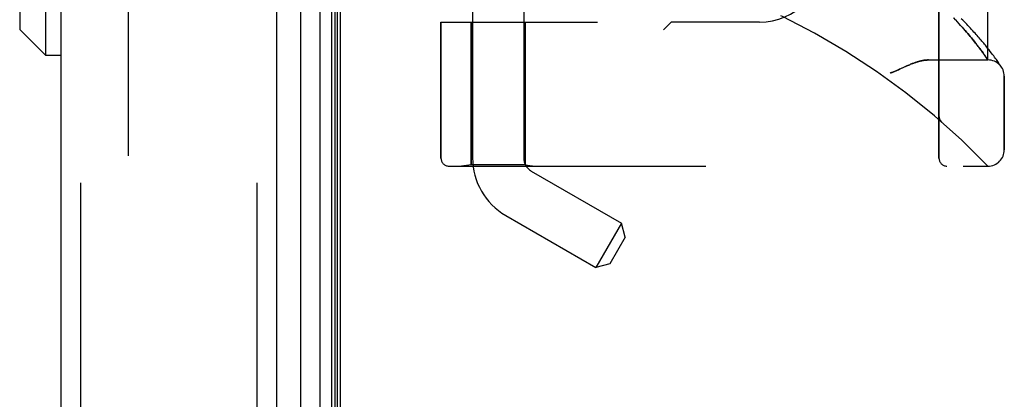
# Model space of a CAD drawing. Header units: inches. Extents: x 0 to 179, y 0 to 116.
# Tile 225 of 234: x 94.56 to 98.33, y 74.26 to 75.71. Entities that reach past the tile are written whole.
import ezdxf

# ---------------------------------------------------------------- set-up
doc = ezdxf.new("R2010")
doc.units = ezdxf.units.IN
doc.header["$LTSCALE"] = 9.842105
doc.header["$MEASUREMENT"] = 0
doc.linetypes.add('HIDDEN', pattern=[0.2, 0.1, -0.1])
doc.layers.get('0').update_dxf_attribs({"linetype": 'CONTINUOUS'})
for name, color, linetype in [('DEFAULT_2', 8, 'HIDDEN'), ('DIMENSIONS', 7, 'CONTINUOUS'), ('LEFTHAND_DOOR_ASSEMBLY', 7, 'CONTINUOUS'), ('RIGHTHAND_DOOR_ASSEMBLY', 7, 'CONTINUOUS')]:
    doc.layers.add(name, color=color, linetype=linetype)
doc.styles.get("Standard").update_dxf_attribs({"font": 'arial.ttf'})
doc.dimstyles.new('DIMSTYLE_1', dxfattribs={"dimtxt": 0.789474, "dimasz": 1.052632, "dimexe": 0.09, "dimexo": 0.07, "dimgap": 0.0375, "dimtad": 0, "dimtih": 1, "dimtoh": 1, "dimzin": 4, "dimdsep": 46, "dimtxsty": 'Standard', "dimblk": '_FILLED', "dimblk1": '_FILLED', "dimblk2": '_FILLED', "dimcen": 0.09, "dimadec": 3, "dimazin": 1, "dimtfac": 1, "dimtdec": 3, "dimtofl": 0, "dimtmove": 0, "dimatfit": 3, "dimldrblk": '_FILLED', "dimfxl": 0, "dimtolj": 1, "dimtzin": 4, "dimarcsym": 0})

# ---------------------------------------------------------------- blocks, each defined once
blk = doc.blocks.new('_FILLED')
at = {"color": 0, "linetype": 'ByBlock'}
blk.add_solid([(0, 0), (-1, 0.2), (-1, -0.2)], dxfattribs=at)
blk = doc.blocks.new('*D12')
at = {"layer": 'DIMENSIONS', "color": 2, "linetype": 'Continuous'}
for p, q in [((95.1522, 81.3753), (90.7153, 81.3753)), ((91.6627, 81.3753), (91.6627, 58.1648)), ((91.6627, 33.3753), (91.6627, 56.5859)), ((95.1632, 33.3753), (90.7153, 33.3753))]:
    blk.add_line(p, q, dxfattribs=at)
at = {"layer": 'DIMENSIONS', "color": 2, "linetype": 'Continuous', "xscale": 1.0526315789, "yscale": 1.0526315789, "zscale": 1.0526315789}
for p, rotation in [((91.6627, 81.3753), 90), ((91.6627, 33.3753), 270)]:
    blk.add_blockref('_FILLED', p, dxfattribs=dict(at, rotation=rotation))
at = {"layer": 'DIMENSIONS', "color": 2, "linetype": 'Continuous', "insert": (91.6627, 57.7701), "char_height": 0.78947, "width": 2.758756, "attachment_point": 2, "line_spacing_factor": 0.9}
blk.add_mtext('48.00', dxfattribs=at)

msp = doc.modelspace()

# ---------------------------------------------------------------- linework, layer by layer
at = {"color": 3, "linetype": 'Continuous'}
msp.add_line((95.785, 33.4793), (95.785, 81.2713), dxfattribs=at)
at = {"layer": 'DEFAULT_2', "color": 8, "linetype": 'HIDDEN'}
msp.add_line((94.9725, 80.1098), (94.9725, 34.6409), dxfattribs=at)
at = {"layer": 'LEFTHAND_DOOR_ASSEMBLY', "color": 8, "linetype": 'HIDDEN'}
for p, q in [((94.79, 80.9903), (94.79, 33.7603)), ((95.465, 80.9903), (95.465, 33.7603)), ((98.0765, 75.1791), (98.0765, 77.8216)), ((98.264, 75.5553), (98.264, 77.4453)), ((96.739, 77.3003), (96.739, 75.7003)), ((97.0515, 77.3003), (97.0515, 75.7003)), ((96.1702, 75.7003), (96.1702, 75.1791)), ((96.1702, 75.7003), (96.769, 75.7003)), ((96.286, 75.7003), (96.286, 75.1544)), ((96.492, 75.7003), (96.492, 75.1544)), ((97.0515, 75.7003), (97.0215, 75.6703)), ((97.389, 75.7003), (97.0515, 75.7003)), ((98.1399, 75.7086), (98.1328, 75.7161)), ((98.1467, 75.7013), (98.1399, 75.7086)), ((98.1532, 75.6942), (98.1467, 75.7013)), ((98.1594, 75.6874), (98.1532, 75.6942)), ((98.1653, 75.6808), (98.1594, 75.6874)), ((98.171, 75.6744), (98.1653, 75.6808)), ((98.1764, 75.6682), (98.171, 75.6744)), ((98.1816, 75.6621), (98.1764, 75.6682)), ((98.1867, 75.6563), (98.1816, 75.6621)), ((98.1915, 75.6506), (98.1867, 75.6563)), ((98.1961, 75.6451), (98.1915, 75.6506)), ((98.2005, 75.6398), (98.1961, 75.6451)), ((98.2047, 75.6346), (98.2005, 75.6398)), ((98.2088, 75.6296), (98.2047, 75.6346)), ((98.2127, 75.6248), (98.2088, 75.6296)), ((98.2164, 75.6201), (98.2127, 75.6248)), ((98.22, 75.6155), (98.2164, 75.6201)), ((98.2234, 75.6111), (98.22, 75.6155)), ((98.2267, 75.6068), (98.2234, 75.6111)), ((98.2299, 75.6027), (98.2267, 75.6068)), ((98.2626, 75.6009), (98.2569, 75.608)), ((98.2344, 75.5967), (98.2299, 75.6027)), ((98.2386, 75.5911), (98.2344, 75.5967)), ((98.2425, 75.5857), (98.2386, 75.5911)), ((98.2462, 75.5807), (98.2425, 75.5857)), ((98.2496, 75.576), (98.2462, 75.5807)), ((98.2527, 75.5717), (98.2496, 75.576)), ((98.2555, 75.5677), (98.2527, 75.5717)), ((98.268, 75.5942), (98.2626, 75.6009)), ((98.2729, 75.5878), (98.268, 75.5942)), ((98.2776, 75.5818), (98.2729, 75.5878)), ((98.2819, 75.5761), (98.2776, 75.5818)), ((98.2859, 75.5708), (98.2819, 75.5761)), ((98.2895, 75.5658), (98.2859, 75.5708)), ((98.036, 75.5553), (98.264, 75.5553)), ((98.2586, 75.5632), (98.2555, 75.5677)), ((98.2614, 75.5591), (98.2586, 75.5632)), ((98.2929, 75.5611), (98.2895, 75.5658)), ((98.296, 75.5568), (98.2929, 75.5611)), ((98.2989, 75.5528), (98.296, 75.5568)), ((98.3015, 75.5491), (98.2989, 75.5528)), ((98.3038, 75.5457), (98.3015, 75.5491)), ((98.306, 75.5426), (98.3038, 75.5457)), ((98.3087, 75.5385), (98.306, 75.5426)), ((98.311, 75.5351), (98.3087, 75.5385)), ((98.3134, 75.5315), (98.311, 75.5351)), ((98.3154, 75.5284), (98.3134, 75.5315)), ((98.3265, 75.2116), (98.3265, 75.4928)), ((98.0765, 75.3404), (98.0765, 75.3359)), ((98.0866, 75.3179), (98.0868, 75.3178)), ((96.286, 75.1544), (96.2485, 75.1491)), ((96.492, 75.1544), (96.286, 75.1544)), ((96.492, 75.1544), (96.5295, 75.1491)), ((96.2002, 75.1491), (98.264, 75.1491))]:
    msp.add_line(p, q, dxfattribs=at)
for points in [[(98.2569, 75.608), (98.254, 75.6116), (98.2509, 75.6154), (98.2477, 75.6192), (98.2444, 75.6232), (98.241, 75.6272), (98.2375, 75.6313), (98.2339, 75.6355), (98.2303, 75.6397), (98.2265, 75.6441), (98.2225, 75.6485), (98.2185, 75.6531), (98.2144, 75.6577), (98.2102, 75.6623), (98.2058, 75.6671), (98.2014, 75.6719), (98.1968, 75.6768), (98.1921, 75.6818), (98.1874, 75.6869), (98.1825, 75.692), (98.1774, 75.6972), (98.1723, 75.7025), (98.1671, 75.7078), (98.1617, 75.7132)], [(98.036, 75.5553), (98.0344, 75.5553), (98.0328, 75.5553), (98.0311, 75.5552), (98.0295, 75.5551), (98.0278, 75.555), (98.026, 75.5549), (98.0242, 75.5547), (98.0224, 75.5545), (98.0206, 75.5543), (98.0187, 75.554), (98.0168, 75.5537), (98.0148, 75.5533), (98.0128, 75.553), (98.0108, 75.5526), (98.0087, 75.5521), (98.0066, 75.5516), (98.0044, 75.5511), (98.0022, 75.5505), (97.9999, 75.5499), (97.9976, 75.5493), (97.9952, 75.5486), (97.9928, 75.5479), (97.9903, 75.5471), (97.9877, 75.5462), (97.9851, 75.5453), (97.9824, 75.5444), (97.9797, 75.5434), (97.9768, 75.5423), (97.9739, 75.5412), (97.9708, 75.54), (97.9677, 75.5387), (97.9645, 75.5373), (97.9611, 75.5359), (97.9576, 75.5344), (97.954, 75.5327), (97.9502, 75.531), (97.9462, 75.5292), (97.9292, 75.5213)], [(98.264, 75.5553), (98.264, 75.5554), (98.2614, 75.5591)], [(97.9292, 75.5213), (97.9253, 75.5195), (97.9217, 75.5178), (97.9182, 75.5163), (97.9151, 75.5149), (97.9121, 75.5136), (97.9093, 75.5124), (97.9066, 75.5114), (97.9041, 75.5104), (97.9018, 75.5095), (97.8995, 75.5087), (97.8973, 75.5079), (97.8952, 75.5072), (97.8931, 75.5066), (97.891, 75.5059), (97.889, 75.5053)], [(98.3164, 75.5268), (98.3164, 75.5269), (98.3154, 75.5284)], [(98.0765, 75.3402), (98.0765, 75.3398), (98.0765, 75.3392), (98.0765, 75.3385), (98.0766, 75.3379), (98.0766, 75.3373), (98.0767, 75.3367), (98.0768, 75.3361), (98.0769, 75.3355), (98.077, 75.3349), (98.0771, 75.3343), (98.0772, 75.3337), (98.0774, 75.3331), (98.0775, 75.3325), (98.0777, 75.3319), (98.0779, 75.3313), (98.0781, 75.3307), (98.0783, 75.3302), (98.0785, 75.3296)], [(98.0785, 75.3296), (98.0787, 75.329), (98.079, 75.3285), (98.0792, 75.3279), (98.0795, 75.3273), (98.0798, 75.3268), (98.08, 75.3262), (98.0803, 75.3257), (98.0806, 75.3251), (98.081, 75.3246), (98.0813, 75.3241), (98.0816, 75.3236), (98.082, 75.3231), (98.0823, 75.3226), (98.0827, 75.3221)], [(98.0868, 75.3178), (98.0866, 75.318), (98.0863, 75.3182), (98.0861, 75.3184), (98.0859, 75.3186), (98.0856, 75.3188), (98.0854, 75.319), (98.0852, 75.3192), (98.085, 75.3195), (98.0848, 75.3197), (98.0846, 75.3199), (98.0844, 75.3201), (98.0842, 75.3203), (98.084, 75.3205), (98.0838, 75.3208), (98.0836, 75.321), (98.0834, 75.3212), (98.0832, 75.3214), (98.0831, 75.3217), (98.0829, 75.3219), (98.0827, 75.3221)]]:
    msp.add_lwpolyline(points, dxfattribs=at)
for centre, radius, start, end in [((96.264, 73.2252), 2.7751, 43.8884, 90), ((97.389, 75.9503), 0.25, 270, 360), ((98.264, 75.4928), 0.0625, 0, 90), ((98.264, 75.2116), 0.0625, 270, 360), ((96.2002, 75.1791), 0.03, 180, 270), ((98.1065, 75.1791), 0.03, 180, 270)]:
    msp.add_arc(centre, radius, start, end, dxfattribs=at)
at = {"layer": 'RIGHTHAND_DOOR_ASSEMBLY', "color": 7, "linetype": 'Continuous'}
for p, q in [((95.7073, 33.71), (95.7073, 81.0407)), ((95.6321, 81.0123), (95.6321, 33.7384)), ((95.7507, 81.0318), (95.7507, 33.7189)), ((95.7643, 81.025), (95.7643, 33.7257)), ((95.7731, 81.0226), (95.7731, 33.728)), ((94.6559, 76.6765), (94.6559, 75.5742)), ((94.5575, 76.5781), (94.5575, 75.6726)), ((94.5575, 75.6726), (94.6559, 75.5742)), ((94.6559, 75.5742), (94.715, 75.5742))]:
    msp.add_line(p, q, dxfattribs=at)
at = {"layer": 'RIGHTHAND_DOOR_ASSEMBLY', "color": 3, "linetype": 'Continuous'}
for p, q in [((94.715, 80.9903), (94.715, 33.7603)), ((95.54, 80.9903), (95.54, 33.7603))]:
    msp.add_line(p, q, dxfattribs=at)
at = {"layer": 'RIGHTHAND_DOOR_ASSEMBLY', "color": 8, "linetype": 'HIDDEN'}
for p, q in [((94.79, 80.9903), (94.79, 33.7603)), ((95.465, 80.9903), (95.465, 33.7603)), ((96.487, 78.0283), (96.487, 75.1803)), ((96.291, 77.8269), (96.291, 75.1803)), ((98.0765, 77.8216), (98.0765, 75.1791)), ((98.264, 77.4453), (98.264, 75.5553)), ((96.739, 77.3003), (96.739, 75.7003)), ((97.0515, 77.3003), (97.0515, 75.7003)), ((96.1702, 75.1791), (96.1702, 75.7003)), ((96.1702, 75.7003), (96.769, 75.7003)), ((96.286, 75.1544), (96.286, 75.7003)), ((96.492, 75.1544), (96.492, 75.7003)), ((97.0215, 75.6703), (97.0515, 75.7003)), ((97.389, 75.7003), (97.0515, 75.7003)), ((98.1326, 75.7162), (98.1397, 75.7087)), ((98.1397, 75.7087), (98.1465, 75.7014)), ((98.1465, 75.7014), (98.153, 75.6943)), ((98.153, 75.6943), (98.1593, 75.6875)), ((98.1593, 75.6875), (98.1652, 75.6809)), ((98.1652, 75.6809), (98.1709, 75.6745)), ((98.1709, 75.6745), (98.1763, 75.6683)), ((98.1763, 75.6683), (98.1816, 75.6622)), ((98.1816, 75.6622), (98.1866, 75.6564)), ((98.1866, 75.6564), (98.1914, 75.6507)), ((98.1914, 75.6507), (98.196, 75.6452)), ((98.196, 75.6452), (98.2004, 75.6398)), ((98.2067, 75.6321), (98.2107, 75.6272)), ((98.2107, 75.6272), (98.2145, 75.6224)), ((98.2145, 75.6224), (98.2182, 75.6178)), ((98.2182, 75.6178), (98.2217, 75.6133)), ((98.2217, 75.6133), (98.2251, 75.6089)), ((98.2251, 75.6089), (98.2283, 75.6047)), ((98.2627, 75.6009), (98.257, 75.608)), ((98.2283, 75.6047), (98.2329, 75.5987)), ((98.2329, 75.5987), (98.2372, 75.5929)), ((98.2372, 75.5929), (98.2413, 75.5875)), ((98.2413, 75.5875), (98.245, 75.5823)), ((98.245, 75.5823), (98.2485, 75.5776)), ((98.2485, 75.5776), (98.2517, 75.5731)), ((98.2517, 75.5731), (98.2546, 75.5689)), ((98.268, 75.5942), (98.2627, 75.6009)), ((98.273, 75.5878), (98.268, 75.5942)), ((98.2776, 75.5818), (98.273, 75.5878)), ((98.2819, 75.5761), (98.2776, 75.5818)), ((98.2859, 75.5708), (98.2819, 75.5761)), ((98.2895, 75.5658), (98.2859, 75.5708)), ((98.036, 75.5553), (98.264, 75.5553)), ((98.2929, 75.5611), (98.2895, 75.5658)), ((98.296, 75.5568), (98.2929, 75.5611)), ((98.2989, 75.5527), (98.296, 75.5568)), ((98.3015, 75.5491), (98.2989, 75.5527)), ((98.3038, 75.5457), (98.3015, 75.5491)), ((98.306, 75.5426), (98.3038, 75.5457)), ((98.3087, 75.5385), (98.306, 75.5426)), ((98.311, 75.5351), (98.3087, 75.5385)), ((98.3134, 75.5314), (98.311, 75.5351)), ((98.3154, 75.5284), (98.3134, 75.5314)), ((98.3154, 75.5284), (98.3167, 75.5264)), ((98.3164, 75.5269), (98.3164, 75.527)), ((98.3167, 75.5264), (98.3164, 75.5268)), ((98.3265, 75.4928), (98.3265, 75.2116)), ((98.0765, 75.3404), (98.0765, 75.3358)), ((98.0866, 75.3179), (98.0868, 75.3178)), ((96.286, 75.1544), (96.2485, 75.1491)), ((96.492, 75.1544), (96.286, 75.1544)), ((96.492, 75.1544), (96.5295, 75.1491)), ((96.2002, 75.1491), (98.264, 75.1491)), ((96.516, 75.1301), (96.8611, 74.9309)), ((96.418, 74.9604), (96.7631, 74.7611)), ((96.8611, 74.9309), (96.7631, 74.7611)), ((96.8754, 74.8776), (96.8611, 74.9309)), ((96.8754, 74.8776), (96.8164, 74.7754)), ((96.8164, 74.7754), (96.7631, 74.7611))]:
    msp.add_line(p, q, dxfattribs=at)
for points in [[(98.257, 75.608), (98.254, 75.6116), (98.2509, 75.6154), (98.2477, 75.6192), (98.2444, 75.6232), (98.241, 75.6272), (98.2375, 75.6313), (98.234, 75.6355), (98.2303, 75.6397), (98.2265, 75.6441), (98.2226, 75.6485), (98.2185, 75.653), (98.2144, 75.6576), (98.2102, 75.6623), (98.2059, 75.6671), (98.2014, 75.6719), (98.1968, 75.6768), (98.1922, 75.6818), (98.1874, 75.6869), (98.1825, 75.692), (98.1775, 75.6972), (98.1723, 75.7024), (98.1671, 75.7078), (98.1617, 75.7132)], [(98.2004, 75.6398), (98.2047, 75.6347), (98.2067, 75.6321)], [(98.2546, 75.5689), (98.2579, 75.5642), (98.2586, 75.5632), (98.264, 75.5553)], [(97.942, 75.5273), (97.9502, 75.531), (97.954, 75.5327), (97.9576, 75.5344), (97.9611, 75.5359), (97.9645, 75.5373), (97.9677, 75.5387), (97.9708, 75.54), (97.9739, 75.5412), (97.9768, 75.5423), (97.9797, 75.5434), (97.9824, 75.5444), (97.9851, 75.5453), (97.9877, 75.5462), (97.9903, 75.5471), (97.9928, 75.5479), (97.9952, 75.5486), (97.9976, 75.5493), (97.9999, 75.5499), (98.0022, 75.5505), (98.0044, 75.5511), (98.0066, 75.5516), (98.0087, 75.5521), (98.0108, 75.5526), (98.0128, 75.553), (98.0148, 75.5533), (98.0168, 75.5537), (98.0187, 75.554), (98.0206, 75.5543), (98.0224, 75.5545), (98.0242, 75.5547), (98.026, 75.5549), (98.0278, 75.555), (98.0295, 75.5551), (98.0311, 75.5552), (98.0328, 75.5553), (98.0344, 75.5553), (98.036, 75.5553)], [(97.889, 75.5053), (97.891, 75.5059), (97.8931, 75.5066), (97.8952, 75.5072), (97.8973, 75.5079), (97.8995, 75.5087), (97.9018, 75.5095), (97.9041, 75.5104), (97.9066, 75.5114), (97.9093, 75.5124), (97.9121, 75.5136), (97.915, 75.5149), (97.9182, 75.5163), (97.9216, 75.5178), (97.9253, 75.5195), (97.942, 75.5273)], [(98.0785, 75.3295), (98.0783, 75.3301), (98.0781, 75.3306), (98.0779, 75.3312), (98.0777, 75.3318), (98.0776, 75.3324), (98.0774, 75.333), (98.0773, 75.3336), (98.0771, 75.3342), (98.077, 75.3348), (98.0769, 75.3354), (98.0768, 75.336), (98.0767, 75.3367), (98.0766, 75.3373), (98.0766, 75.3379), (98.0765, 75.3385), (98.0765, 75.3391), (98.0765, 75.3398), (98.0765, 75.3402)], [(98.0827, 75.3221), (98.0823, 75.3226), (98.082, 75.3231), (98.0816, 75.3236), (98.0813, 75.3241), (98.081, 75.3246), (98.0807, 75.3251), (98.0804, 75.3256), (98.0801, 75.3262), (98.0798, 75.3267), (98.0795, 75.3272), (98.0793, 75.3278), (98.079, 75.3284), (98.0788, 75.3289), (98.0785, 75.3295)], [(98.0827, 75.3221), (98.0829, 75.3219), (98.083, 75.3217), (98.0832, 75.3214), (98.0834, 75.3212), (98.0836, 75.321), (98.0838, 75.3208), (98.084, 75.3205), (98.0842, 75.3203), (98.0844, 75.3201), (98.0846, 75.3199), (98.0848, 75.3197), (98.085, 75.3195), (98.0852, 75.3192), (98.0854, 75.319), (98.0856, 75.3188), (98.0859, 75.3186), (98.0861, 75.3184), (98.0863, 75.3182), (98.0865, 75.318), (98.0868, 75.3178)]]:
    msp.add_lwpolyline(points, dxfattribs=at)
for centre, radius, start, end in [((96.264, 73.2252), 2.7751, 43.8884, 90), ((97.389, 75.9503), 0.25, 270, 360), ((98.264, 75.4928), 0.0625, 0, 90), ((98.264, 75.2116), 0.0625, 270, 360), ((96.2002, 75.1791), 0.03, 180, 270), ((96.545, 75.1803), 0.254, 180, 240), ((96.545, 75.1803), 0.058, 180, 240), ((98.1065, 75.1791), 0.03, 180, 270)]:
    msp.add_arc(centre, radius, start, end, dxfattribs=at)

# ---------------------------------------------------------------- dimensions: what is measured, and where the dimension line sits
at = {"layer": 'DIMENSIONS', "color": 2, "linetype": 'Continuous'}
dim = msp.add_linear_dim(base=(91.6627, 81.3753), p1=(95.2332, 33.3753), p2=(95.2222, 81.3753), angle=90, dimstyle='DIMSTYLE_1', dxfattribs=at)
dim.commit()
dim.dimension.update_dxf_attribs({"geometry": '*D12', "text_midpoint": (91.6419, 57.3709), "dimtype": 160})

doc.saveas('drawing.dxf')
